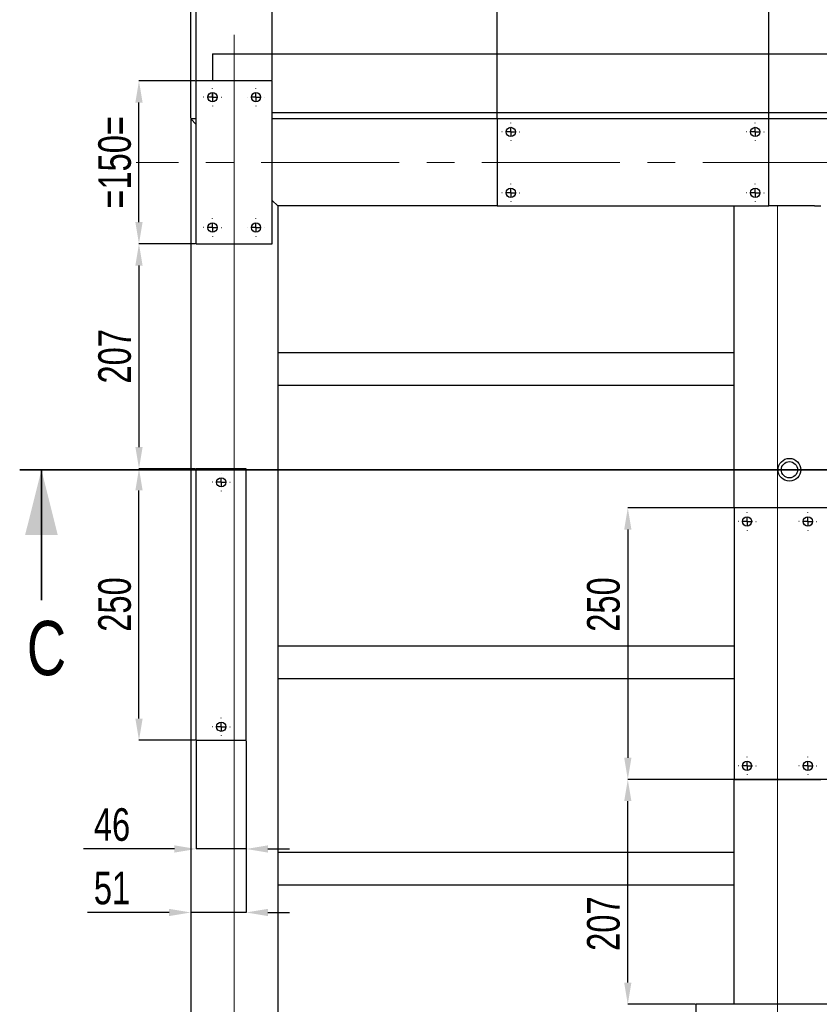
# Model space of a CAD drawing. Header units: millimetres. Extents: x 5 to 3649, y 4 to 418.
# Tile 48 of 105: x 1566 to 1639, y 274 to 365. Entities that reach past the tile are written whole.
import ezdxf

# ---------------------------------------------------------------- set-up
doc = ezdxf.new("R2010")
doc.units = ezdxf.units.MM
doc.header["$PDSIZE"] = -1
doc.linetypes.add('CENTERX2', pattern=[20.32, 12.7, -2.54, 2.54, -2.54])
for name, color, linetype in [('COTES', 1, 'Continuous'), ('TRAIT-FINS', 9, 'Continuous'), ('TRAIT-MIXTES', 3, 'CENTERX2')]:
    doc.layers.add(name, color=color, linetype=linetype)
doc.layers.add('TRAIT-FORT', color=4, linetype='Continuous', lineweight=25)
doc.styles.add('SLDTEXTSTYLE0', font='TXT', dxfattribs={"width": 0.75})
doc.dimstyles.new('SLDDIMSTYLE0', dxfattribs={"dimtxt": 3, "dimasz": 2, "dimexe": 0, "dimexo": 0.0625, "dimgap": 0.75, "dimtad": 1, "dimdec": 0, "dimlfac": 10, "dimrnd": 1e-09, "dimzin": 12, "dimdsep": 46, "dimtxsty": 'SLDTEXTSTYLE0', "dimsah": 1, "dimcen": 0.09, "dimadec": 0, "dimazin": 3, "dimtfac": 1, "dimtdec": 0, "dimtofl": 0, "dimtmove": 0, "dimatfit": 3, "dimfxl": 1, "dimfrac": 2, "dimtolj": 1, "dimtzin": 12, "dimarcsym": 0})
doc.dimstyles.new('SLDDIMSTYLE1', dxfattribs={"dimtxt": 3, "dimasz": 2, "dimexe": 0, "dimexo": 0.0625, "dimgap": 0.75, "dimtad": 1, "dimdec": 0, "dimlfac": 10, "dimrnd": 1e-09, "dimzin": 12, "dimdsep": 46, "dimtxsty": 'SLDTEXTSTYLE0', "dimsah": 1, "dimcen": 0.09, "dimadec": 0, "dimazin": 3, "dimtfac": 1, "dimtdec": 0, "dimtmove": 0, "dimatfit": 0, "dimfxl": 1, "dimfrac": 2, "dimtolj": 1, "dimtzin": 12, "dimarcsym": 0})

# ---------------------------------------------------------------- blocks, each defined once
blk = doc.blocks.new('*D2101')
at = {"layer": 'COTES', "color": 0, "lineweight": -2, "transparency": 16777216}
for p, q in [((1582.033, 359.474), (1582.033, 366.646)), ((1587.033, 366.646), (1584.033, 366.646)), ((1589.033, 359.474), (1589.033, 366.646))]:
    blk.add_line(p, q, dxfattribs=at)
at = {"layer": 'COTES', "color": 0, "transparency": 16777216}
for points in [[(1584.033, 366.979), (1584.033, 366.313), (1582.033, 366.646)], [(1587.033, 366.979), (1587.033, 366.313), (1589.033, 366.646)]]:
    blk.add_solid(points, dxfattribs=at)
at = {"layer": 'Defpoints', "color": 0, "transparency": 16777216}
for p in [(1582.033, 366.646), (1582.033, 359.411), (1589.033, 359.411)]:
    blk.add_point(p, dxfattribs=at)
at = {"layer": 'COTES', "color": 0, "transparency": 16777216, "insert": (1585.533, 370.396), "char_height": 3, "attachment_point": 2, "style": 'SLDTEXTSTYLE0'}
blk.add_mtext('\\A1;=70=', dxfattribs=at)
blk = doc.blocks.new('*D2102')
at = {"layer": 'COTES', "color": 0, "lineweight": -2, "transparency": 16777216}
for p, q in [((1609.733, 355.974), (1609.733, 366.646)), ((1632.733, 366.646), (1611.733, 366.646)), ((1634.733, 355.974), (1634.733, 366.646))]:
    blk.add_line(p, q, dxfattribs=at)
at = {"layer": 'COTES', "color": 0, "transparency": 16777216}
for points in [[(1611.733, 366.979), (1611.733, 366.313), (1609.733, 366.646)], [(1632.733, 366.979), (1632.733, 366.313), (1634.733, 366.646)]]:
    blk.add_solid(points, dxfattribs=at)
at = {"layer": 'Defpoints', "color": 0, "transparency": 16777216}
for p in [(1609.733, 366.646), (1609.733, 355.911), (1634.733, 355.911)]:
    blk.add_point(p, dxfattribs=at)
at = {"layer": 'COTES', "color": 0, "transparency": 16777216, "insert": (1622.233, 370.396), "char_height": 3, "attachment_point": 2, "style": 'SLDTEXTSTYLE0'}
blk.add_mtext('\\A1;250', dxfattribs=at)
blk = doc.blocks.new('*D2103')
at = {"layer": 'COTES', "color": 0, "lineweight": -2, "transparency": 16777216}
for p, q in [((1581.971, 344.411), (1576.765, 344.411)), ((1576.765, 342.411), (1576.765, 325.711)), ((1581.971, 323.711), (1576.765, 323.711))]:
    blk.add_line(p, q, dxfattribs=at)
at = {"layer": 'COTES', "color": 0, "transparency": 16777216}
for points in [[(1576.432, 342.411), (1577.099, 342.411), (1576.765, 344.411)], [(1576.432, 325.711), (1577.099, 325.711), (1576.765, 323.711)]]:
    blk.add_solid(points, dxfattribs=at)
at = {"layer": 'Defpoints', "color": 0, "transparency": 16777216}
for p in [(1582.033, 344.411), (1576.765, 323.711), (1582.033, 323.711)]:
    blk.add_point(p, dxfattribs=at)
at = {"layer": 'COTES', "color": 0, "transparency": 16777216, "insert": (1573.015, 334.061), "char_height": 3, "attachment_point": 2, "rotation": 90, "style": 'SLDTEXTSTYLE0'}
blk.add_mtext('\\A1;207', dxfattribs=at)
blk = doc.blocks.new('*D2104')
at = {"layer": 'COTES', "color": 0, "lineweight": -2, "transparency": 16777216}
for p, q in [((1581.971, 359.411), (1576.765, 359.411)), ((1576.765, 346.411), (1576.765, 357.411)), ((1581.971, 344.411), (1576.765, 344.411))]:
    blk.add_line(p, q, dxfattribs=at)
at = {"layer": 'COTES', "color": 0, "transparency": 16777216}
for points in [[(1576.432, 357.411), (1577.099, 357.411), (1576.765, 359.411)], [(1576.432, 346.411), (1577.099, 346.411), (1576.765, 344.411)]]:
    blk.add_solid(points, dxfattribs=at)
at = {"layer": 'Defpoints', "color": 0, "transparency": 16777216}
for p in [(1576.765, 359.411), (1582.033, 359.411), (1582.033, 344.411)]:
    blk.add_point(p, dxfattribs=at)
at = {"layer": 'COTES', "color": 0, "transparency": 16777216, "insert": (1573.015, 351.911), "char_height": 3, "attachment_point": 2, "rotation": 90, "style": 'SLDTEXTSTYLE0'}
blk.add_mtext('\\A1;=150=', dxfattribs=at)
blk = doc.blocks.new('*D2105')
at = {"layer": 'COTES', "color": 0, "lineweight": -2, "transparency": 16777216}
for p, q in [((1589.033, 359.474), (1589.033, 366.646)), ((1591.033, 366.646), (1607.733, 366.646)), ((1609.733, 355.974), (1609.733, 366.646))]:
    blk.add_line(p, q, dxfattribs=at)
at = {"layer": 'COTES', "color": 0, "transparency": 16777216}
for points in [[(1591.033, 366.979), (1591.033, 366.313), (1589.033, 366.646)], [(1607.733, 366.979), (1607.733, 366.313), (1609.733, 366.646)]]:
    blk.add_solid(points, dxfattribs=at)
at = {"layer": 'Defpoints', "color": 0, "transparency": 16777216}
for p in [(1609.733, 366.646), (1589.033, 359.411), (1609.733, 355.911)]:
    blk.add_point(p, dxfattribs=at)
at = {"layer": 'COTES', "color": 0, "transparency": 16777216, "insert": (1599.383, 370.396), "char_height": 3, "attachment_point": 2, "style": 'SLDTEXTSTYLE0'}
blk.add_mtext('\\A1;207', dxfattribs=at)
blk = doc.blocks.new('*D2109')
at = {"layer": 'COTES', "color": 0, "lineweight": -2, "transparency": 16777216}
for p, q in [((1581.533, 355.974), (1581.533, 379.557)), ((1583.533, 379.557), (1654.033, 379.557)), ((1656.033, 355.474), (1656.033, 379.557))]:
    blk.add_line(p, q, dxfattribs=at)
at = {"layer": 'COTES', "color": 0, "transparency": 16777216}
for points in [[(1583.533, 379.89), (1583.533, 379.223), (1581.533, 379.557)], [(1654.033, 379.89), (1654.033, 379.223), (1656.033, 379.557)]]:
    blk.add_solid(points, dxfattribs=at)
at = {"layer": 'Defpoints', "color": 0, "transparency": 16777216}
for p in [(1656.033, 379.557), (1581.533, 355.911), (1656.033, 355.411)]:
    blk.add_point(p, dxfattribs=at)
at = {"layer": 'COTES', "color": 0, "transparency": 16777216, "insert": (1618.783, 383.307), "char_height": 3, "attachment_point": 2, "style": 'SLDTEXTSTYLE0'}
blk.add_mtext('\\A1;745', dxfattribs=at)
blk = doc.blocks.new('*D2111')
at = {"layer": 'COTES', "color": 0, "lineweight": -2, "transparency": 16777216}
for p, q in [((1581.971, 323.711), (1576.765, 323.711)), ((1576.765, 300.711), (1576.765, 321.711)), ((1581.971, 298.711), (1576.765, 298.711))]:
    blk.add_line(p, q, dxfattribs=at)
at = {"layer": 'COTES', "color": 0, "transparency": 16777216}
for points in [[(1576.432, 321.711), (1577.099, 321.711), (1576.765, 323.711)], [(1576.432, 300.711), (1577.099, 300.711), (1576.765, 298.711)]]:
    blk.add_solid(points, dxfattribs=at)
at = {"layer": 'Defpoints', "color": 0, "transparency": 16777216}
for p in [(1576.765, 323.711), (1582.033, 323.711), (1582.033, 298.711)]:
    blk.add_point(p, dxfattribs=at)
at = {"layer": 'COTES', "color": 0, "transparency": 16777216, "insert": (1573.015, 311.211), "char_height": 3, "attachment_point": 2, "rotation": 90, "style": 'SLDTEXTSTYLE0'}
blk.add_mtext('\\A1;250', dxfattribs=at)
blk = doc.blocks.new('*D2115')
at = {"layer": 'COTES', "color": 0, "lineweight": -2, "transparency": 16777216}
for p, q in [((1725.471, 320.111), (1621.757, 320.111)), ((1621.757, 318.111), (1621.757, 297.111)), ((1725.471, 295.111), (1621.757, 295.111))]:
    blk.add_line(p, q, dxfattribs=at)
at = {"layer": 'COTES', "color": 0, "transparency": 16777216}
for points in [[(1621.423, 318.111), (1622.09, 318.111), (1621.757, 320.111)], [(1621.423, 297.111), (1622.09, 297.111), (1621.757, 295.111)]]:
    blk.add_solid(points, dxfattribs=at)
at = {"layer": 'Defpoints', "color": 0, "transparency": 16777216}
for p in [(1725.533, 320.111), (1621.757, 295.111), (1725.533, 295.111)]:
    blk.add_point(p, dxfattribs=at)
at = {"layer": 'COTES', "color": 0, "transparency": 16777216, "insert": (1618.007, 311.211), "char_height": 3, "attachment_point": 2, "rotation": 90, "style": 'SLDTEXTSTYLE0'}
blk.add_mtext('\\A1;250', dxfattribs=at)
blk = doc.blocks.new('*D2116')
at = {"layer": 'COTES', "color": 0, "lineweight": -2, "transparency": 16777216}
for p, q in [((1631.471, 295.111), (1621.757, 295.111)), ((1621.757, 276.411), (1621.757, 293.111)), ((1627.971, 274.411), (1621.757, 274.411))]:
    blk.add_line(p, q, dxfattribs=at)
at = {"layer": 'COTES', "color": 0, "transparency": 16777216}
for points in [[(1621.423, 293.111), (1622.09, 293.111), (1621.757, 295.111)], [(1621.423, 276.411), (1622.09, 276.411), (1621.757, 274.411)]]:
    blk.add_solid(points, dxfattribs=at)
at = {"layer": 'Defpoints', "color": 0, "transparency": 16777216}
for p in [(1621.757, 295.111), (1631.533, 295.111), (1628.033, 274.411)]:
    blk.add_point(p, dxfattribs=at)
at = {"layer": 'COTES', "color": 0, "transparency": 16777216, "insert": (1618.007, 281.836), "char_height": 3, "attachment_point": 2, "rotation": 90, "style": 'SLDTEXTSTYLE0'}
blk.add_mtext('\\A1;207', dxfattribs=at)
blk = doc.blocks.new('*D2136')
at = {"layer": 'COTES', "color": 0, "lineweight": -2, "transparency": 16777216}
for p, q in [((1582.033, 298.649), (1582.033, 288.71)), ((1586.633, 298.649), (1586.633, 288.71)), ((1580.033, 288.71), (1571.657, 288.71)), ((1586.633, 288.71), (1582.033, 288.71)), ((1588.633, 288.71), (1590.633, 288.71))]:
    blk.add_line(p, q, dxfattribs=at)
at = {"layer": 'COTES', "color": 0, "transparency": 16777216}
for points in [[(1580.033, 289.043), (1580.033, 288.376), (1582.033, 288.71)], [(1588.633, 289.043), (1588.633, 288.376), (1586.633, 288.71)]]:
    blk.add_solid(points, dxfattribs=at)
at = {"layer": 'Defpoints', "color": 0, "transparency": 16777216}
for p in [(1582.033, 298.711), (1586.633, 298.711), (1586.633, 288.71)]:
    blk.add_point(p, dxfattribs=at)
at = {"layer": 'COTES', "color": 0, "transparency": 16777216, "insert": (1574.282, 292.46), "char_height": 3, "attachment_point": 2, "style": 'SLDTEXTSTYLE0'}
blk.add_mtext('\\A1;46', dxfattribs=at)
blk = doc.blocks.new('*D2137')
at = {"layer": 'COTES', "color": 0, "lineweight": -2, "transparency": 16777216}
for p, q in [((1581.533, 355.849), (1581.533, 282.866)), ((1586.633, 298.649), (1586.633, 282.866)), ((1579.533, 282.866), (1572.032, 282.866)), ((1586.633, 282.866), (1581.533, 282.866)), ((1588.633, 282.866), (1590.633, 282.866))]:
    blk.add_line(p, q, dxfattribs=at)
at = {"layer": 'COTES', "color": 0, "transparency": 16777216}
for points in [[(1579.533, 283.199), (1579.533, 282.532), (1581.533, 282.866)], [(1588.633, 283.199), (1588.633, 282.532), (1586.633, 282.866)]]:
    blk.add_solid(points, dxfattribs=at)
at = {"layer": 'Defpoints', "color": 0, "transparency": 16777216}
for p in [(1581.533, 355.911), (1586.633, 298.711), (1581.533, 282.866)]:
    blk.add_point(p, dxfattribs=at)
at = {"layer": 'COTES', "color": 0, "transparency": 16777216, "insert": (1574.282, 286.616), "char_height": 3, "attachment_point": 2, "style": 'SLDTEXTSTYLE0'}
blk.add_mtext('\\A1;51', dxfattribs=at)
blk = doc.blocks.new('SW_CENTERMARKSYMBOL_240')
at = {"layer": 'TRAIT-MIXTES', "color": 0}
for p, q in [((-0.8, 0), (-0.825, 0)), ((0, 0), (-0.4, 0)), ((0, 0.8), (0, 0.825)), ((0, 0), (0, 0.4)), ((0, 0), (0, -0.4)), ((0, 0), (0.4, 0)), ((0.8, 0), (0.825, 0)), ((0, -0.8), (0, -0.825))]:
    blk.add_line(p, q, dxfattribs=at)
blk = doc.blocks.new('SW_CENTERMARKSYMBOL_241')
at = {"layer": 'TRAIT-MIXTES', "color": 0}
for p, q in [((-0.8, 0), (-0.825, 0)), ((0, 0), (-0.4, 0)), ((0, 0.8), (0, 0.825)), ((0, 0), (0, 0.4)), ((0, 0), (0, -0.4)), ((0, 0), (0.4, 0)), ((0.8, 0), (0.825, 0)), ((0, -0.8), (0, -0.825))]:
    blk.add_line(p, q, dxfattribs=at)
blk = doc.blocks.new('SW_CENTERMARKSYMBOL_254')
at = {"layer": 'TRAIT-MIXTES', "color": 0}
for p, q in [((-0.8, 0), (-0.825, 0)), ((0, 0), (-0.4, 0)), ((0, 0.8), (0, 0.825)), ((0, 0), (0, 0.4)), ((0, 0), (0, -0.4)), ((0, 0), (0.4, 0)), ((0.8, 0), (0.825, 0)), ((0, -0.8), (0, -0.825))]:
    blk.add_line(p, q, dxfattribs=at)
blk = doc.blocks.new('SW_CENTERMARKSYMBOL_255')
at = {"layer": 'TRAIT-MIXTES', "color": 0}
for p, q in [((-0.8, 0), (-0.825, 0)), ((0, 0), (-0.4, 0)), ((0, 0.8), (0, 0.825)), ((0, 0), (0, 0.4)), ((0, 0), (0, -0.4)), ((0, 0), (0.4, 0)), ((0.8, 0), (0.825, 0)), ((0, -0.8), (0, -0.825))]:
    blk.add_line(p, q, dxfattribs=at)
blk = doc.blocks.new('SW_CENTERMARKSYMBOL_256')
at = {"layer": 'TRAIT-MIXTES', "color": 0}
for p, q in [((-0.8, 0), (-0.825, 0)), ((0, 0), (-0.4, 0)), ((0, 0.8), (0, 0.825)), ((0, 0), (0, 0.4)), ((0, 0), (0, -0.4)), ((0, 0), (0.4, 0)), ((0.8, 0), (0.825, 0)), ((0, -0.8), (0, -0.825))]:
    blk.add_line(p, q, dxfattribs=at)
blk = doc.blocks.new('SW_CENTERMARKSYMBOL_257')
at = {"layer": 'TRAIT-MIXTES', "color": 0}
for p, q in [((-0.8, 0), (-0.825, 0)), ((0, 0), (-0.4, 0)), ((0, 0.8), (0, 0.825)), ((0, 0), (0, 0.4)), ((0, 0), (0, -0.4)), ((0, 0), (0.4, 0)), ((0.8, 0), (0.825, 0)), ((0, -0.8), (0, -0.825))]:
    blk.add_line(p, q, dxfattribs=at)
blk = doc.blocks.new('SW_CENTERMARKSYMBOL_268')
at = {"layer": 'TRAIT-MIXTES', "color": 0}
for p, q in [((-0.8, 0), (-0.825, 0)), ((0, 0), (-0.4, 0)), ((0, 0.8), (0, 0.825)), ((0, 0), (0, 0.4)), ((0, 0), (0, -0.4)), ((0, 0), (0.4, 0)), ((0.8, 0), (0.825, 0)), ((0, -0.8), (0, -0.825))]:
    blk.add_line(p, q, dxfattribs=at)
blk = doc.blocks.new('SW_CENTERMARKSYMBOL_269')
at = {"layer": 'TRAIT-MIXTES', "color": 0}
for p, q in [((-0.8, 0), (-0.825, 0)), ((0, 0), (-0.4, 0)), ((0, 0.8), (0, 0.825)), ((0, 0), (0, 0.4)), ((0, 0), (0, -0.4)), ((0, 0), (0.4, 0)), ((0.8, 0), (0.825, 0)), ((0, -0.8), (0, -0.825))]:
    blk.add_line(p, q, dxfattribs=at)
blk = doc.blocks.new('SW_CENTERMARKSYMBOL_270')
at = {"layer": 'TRAIT-MIXTES', "color": 0}
for p, q in [((-0.8, 0), (-0.825, 0)), ((0, 0), (-0.4, 0)), ((0, 0.8), (0, 0.825)), ((0, 0), (0, 0.4)), ((0, 0), (0, -0.4)), ((0, 0), (0.4, 0)), ((0.8, 0), (0.825, 0)), ((0, -0.8), (0, -0.825))]:
    blk.add_line(p, q, dxfattribs=at)
blk = doc.blocks.new('SW_CENTERMARKSYMBOL_271')
at = {"layer": 'TRAIT-MIXTES', "color": 0}
for p, q in [((-0.8, 0), (-0.825, 0)), ((0, 0), (-0.4, 0)), ((0, 0.8), (0, 0.825)), ((0, 0), (0, 0.4)), ((0, 0), (0, -0.4)), ((0, 0), (0.4, 0)), ((0.8, 0), (0.825, 0)), ((0, -0.8), (0, -0.825))]:
    blk.add_line(p, q, dxfattribs=at)
blk = doc.blocks.new('SW_CENTERMARKSYMBOL_302')
at = {"layer": 'TRAIT-MIXTES', "color": 0}
for p, q in [((-0.8, 0), (-0.825, 0)), ((0, 0), (-0.4, 0)), ((0, 0.8), (0, 0.825)), ((0, 0), (0, 0.4)), ((0, 0), (0, -0.4)), ((0, 0), (0.4, 0)), ((0.8, 0), (0.825, 0)), ((0, -0.8), (0, -0.825))]:
    blk.add_line(p, q, dxfattribs=at)
blk = doc.blocks.new('SW_CENTERMARKSYMBOL_303')
at = {"layer": 'TRAIT-MIXTES', "color": 0}
for p, q in [((-0.8, 0), (-0.825, 0)), ((0, 0), (-0.4, 0)), ((0, 0.8), (0, 0.825)), ((0, 0), (0, 0.4)), ((0, 0), (0, -0.4)), ((0, 0), (0.4, 0)), ((0.8, 0), (0.825, 0)), ((0, -0.8), (0, -0.825))]:
    blk.add_line(p, q, dxfattribs=at)
blk = doc.blocks.new('SW_CENTERMARKSYMBOL_304')
at = {"layer": 'TRAIT-MIXTES', "color": 0}
for p, q in [((-0.8, 0), (-0.825, 0)), ((0, 0), (-0.4, 0)), ((0, 0.8), (0, 0.825)), ((0, 0), (0, 0.4)), ((0, 0), (0, -0.4)), ((0, 0), (0.4, 0)), ((0.8, 0), (0.825, 0)), ((0, -0.8), (0, -0.825))]:
    blk.add_line(p, q, dxfattribs=at)
blk = doc.blocks.new('SW_CENTERMARKSYMBOL_305')
at = {"layer": 'TRAIT-MIXTES', "color": 0}
for p, q in [((-0.8, 0), (-0.825, 0)), ((0, 0), (-0.4, 0)), ((0, 0.8), (0, 0.825)), ((0, 0), (0, 0.4)), ((0, 0), (0, -0.4)), ((0, 0), (0.4, 0)), ((0.8, 0), (0.825, 0)), ((0, -0.8), (0, -0.825))]:
    blk.add_line(p, q, dxfattribs=at)

msp = doc.modelspace()

# ---------------------------------------------------------------- linework, layer by layer
at = {"lineweight": 35}
for p, q in [((1795.945508, 323.611167), (1565.785403, 323.611167)), ((1567.785403, 311.611167), (1567.785403, 323.611167))]:
    msp.add_line(p, q, dxfattribs=at)
msp.add_solid([(1567.785403, 323.611167), (1566.285403, 317.611167), (1569.285403, 317.611167)], dxfattribs=at)
at = {"layer": 'TRAIT-FINS', "lineweight": 18}
for p, q in [((1585.533451, 363.644592), (1585.533451, 205.614219)), ((1635.533451, 257.139397), (1635.533451, 347.911435))]:
    msp.add_line(p, q, dxfattribs=at)
at = {"layer": 'TRAIT-FORT', "lineweight": 25}
for p, q in [((1583.533451, 361.911435), (1654.533451, 361.911435)), ((1583.533451, 361.911435), (1583.533451, 361.511435)), ((1583.533451, 361.511435), (1583.533451, 359.411435)), ((1589.033451, 359.411435), (1582.033451, 359.411435)), ((1582.033451, 344.411435), (1582.033451, 359.411435)), ((1589.033451, 344.411435), (1589.033451, 359.411435)), ((1583.533451, 358.336435), (1583.533451, 357.486435)), ((1589.033451, 356.511435), (1654.533451, 356.511435)), ((1581.533451, 355.911435), (1581.533451, 206.911435)), ((1581.533451, 355.911435), (1582.033451, 355.411435)), ((1582.033451, 355.911435), (1581.533451, 355.911435)), ((1582.033451, 355.411435), (1581.533451, 355.911435)), ((1609.733451, 355.911435), (1589.033451, 355.911435)), ((1634.733451, 355.911435), (1609.733451, 355.911435)), ((1609.733451, 355.911435), (1609.733451, 347.911435)), ((1779.533451, 355.911435), (1634.733451, 355.911435)), ((1634.733451, 347.911435), (1634.733451, 355.911435)), ((1589.033451, 348.411435), (1589.533451, 347.911435)), ((1589.533451, 347.911435), (1589.033451, 348.411435)), ((1589.533451, 347.911435), (1589.533451, 270.911435)), ((1609.733451, 347.911435), (1589.533451, 347.911435)), ((1609.733451, 347.911435), (1634.733451, 347.911435)), ((1631.533451, 320.111435), (1631.533451, 347.911435)), ((1638.933451, 347.911435), (1634.733451, 347.911435)), ((1638.933451, 347.911435), (1639.533451, 347.911435)), ((1582.033451, 344.411435), (1589.033451, 344.411435)), ((1589.533451, 334.411435), (1631.533451, 334.411435)), ((1589.533451, 331.411435), (1631.533451, 331.411435)), ((1582.033451, 298.711435), (1582.033451, 323.711435)), ((1586.633451, 323.711435), (1582.033451, 323.711435)), ((1586.633451, 298.711435), (1586.633451, 323.711435)), ((1631.533451, 320.111435), (1631.533451, 295.111435)), ((1639.533451, 320.111435), (1631.533451, 320.111435)), ((1589.533451, 307.411435), (1631.533451, 307.411435)), ((1589.533451, 304.411435), (1631.533451, 304.411435)), ((1582.033451, 298.711435), (1586.633451, 298.711435)), ((1631.533451, 274.411435), (1631.533451, 295.111435)), ((1631.533451, 295.111435), (1639.533451, 295.111435)), ((1589.533451, 288.411435), (1631.533451, 288.411435)), ((1589.533451, 285.411435), (1631.533451, 285.411435)), ((1643.033451, 274.411435), (1628.033451, 274.411435)), ((1628.033451, 274.411435), (1628.033451, 259.411435))]:
    msp.add_line(p, q, dxfattribs=at)
for centre, radius in [((1583.533451, 357.911435), 0.425), ((1587.533451, 357.911435), 0.425), ((1610.983451, 354.711435), 0.425), ((1633.483451, 354.711435), 0.425), ((1610.983451, 349.111435), 0.425), ((1633.483451, 349.111435), 0.425), ((1583.533451, 345.911435), 0.425), ((1587.533451, 345.911435), 0.425), ((1636.633477, 323.611167), 1.05), ((1636.633477, 323.611167), 0.75), ((1584.333451, 322.461435), 0.425), ((1632.733451, 318.861435), 0.425), ((1638.333451, 318.861435), 0.425), ((1584.333451, 299.961435), 0.425), ((1632.733451, 296.361435), 0.425), ((1638.333451, 296.361435), 0.425)]:
    msp.add_circle(centre, radius, dxfattribs=at)
at = {"layer": 'TRAIT-MIXTES', "lineweight": 18}
msp.add_line((1783.591354, 351.911435), (1576.495563, 351.911435), dxfattribs=at)

# ---------------------------------------------------------------- block references
at = {"layer": 'TRAIT-MIXTES'}
for name, p in [('SW_CENTERMARKSYMBOL_255', (1583.533451, 357.911435)), ('SW_CENTERMARKSYMBOL_256', (1587.533451, 357.911435)), ('SW_CENTERMARKSYMBOL_305', (1610.983451, 354.711435)), ('SW_CENTERMARKSYMBOL_303', (1633.483451, 354.711435)), ('SW_CENTERMARKSYMBOL_304', (1610.983451, 349.111435)), ('SW_CENTERMARKSYMBOL_302', (1633.483451, 349.111435)), ('SW_CENTERMARKSYMBOL_254', (1583.533451, 345.911435)), ('SW_CENTERMARKSYMBOL_257', (1587.533451, 345.911435)), ('SW_CENTERMARKSYMBOL_241', (1584.333451, 322.461435)), ('SW_CENTERMARKSYMBOL_271', (1632.733451, 318.861435)), ('SW_CENTERMARKSYMBOL_270', (1638.333451, 318.861435)), ('SW_CENTERMARKSYMBOL_240', (1584.333451, 299.961435)), ('SW_CENTERMARKSYMBOL_269', (1632.733451, 296.361435)), ('SW_CENTERMARKSYMBOL_268', (1638.333451, 296.361435))]:
    msp.add_blockref(name, p, dxfattribs=at)

# ---------------------------------------------------------------- texts
at = {"insert": (1566.441882, 309.703704), "char_height": 5, "attachment_point": 1, "style": 'SLDTEXTSTYLE0'}
msp.add_mtext('C', dxfattribs=at)

# ---------------------------------------------------------------- dimensions: what is measured, and where the dimension line sits
at = {"layer": 'COTES'}
for base, p1, p2, dimstyle, picture, middle in [((1656.033451, 379.556576), (1581.533451, 355.911435), (1656.033451, 355.411435), 'SLDDIMSTYLE0', '*D2109', (1618.783451, 379.556576)), ((1609.733451, 366.646091), (1589.033451, 359.411435), (1609.733451, 355.911435), 'SLDDIMSTYLE0', '*D2105', (1599.383451, 366.646091)), ((1609.733451, 366.646091), (1634.733451, 355.911435), (1609.733451, 355.911435), 'SLDDIMSTYLE0', '*D2102', (1622.233451, 366.646091)), ((1581.533451, 282.86582), (1586.633451, 298.711435), (1581.533451, 355.911435), 'SLDDIMSTYLE1', '*D2137', (1574.282471, 282.86582)), ((1586.633451, 288.709793), (1582.033451, 298.711435), (1586.633451, 298.711435), 'SLDDIMSTYLE1', '*D2136', (1574.282471, 288.709793))]:
    dim = msp.add_linear_dim(base=base, p1=p1, p2=p2, dimstyle=dimstyle, dxfattribs=at)
    dim.commit()
    dim.dimension.update_dxf_attribs({"geometry": picture, "text_midpoint": middle, "dimtype": 160})
dim = msp.add_linear_dim(base=(1582.033451, 366.646091), p1=(1589.033451, 359.411435), p2=(1582.033451, 359.411435), text='=<>=', dimstyle='SLDDIMSTYLE1', dxfattribs=at)
dim.commit()
dim.dimension.update_dxf_attribs({"geometry": '*D2101', "text_midpoint": (1585.533451, 366.646091), "dimtype": 160})
dim = msp.add_linear_dim(base=(1576.765181, 359.411435), p1=(1582.033451, 344.411435), p2=(1582.033451, 359.411435), angle=90, text='=<>=', dimstyle='SLDDIMSTYLE0', dxfattribs=at)
dim.commit()
dim.dimension.update_dxf_attribs({"geometry": '*D2104', "text_midpoint": (1576.765181, 351.911435), "dimtype": 160})
for base, p1, p2, picture, middle in [((1576.765181, 323.711435), (1582.033451, 344.411435), (1582.033451, 323.711435), '*D2103', (1576.765181, 334.061435)), ((1576.765181, 323.711435), (1582.033451, 298.711435), (1582.033451, 323.711435), '*D2111', (1576.765181, 311.211435)), ((1621.756719, 295.111435), (1725.533451, 320.111435), (1725.533451, 295.111435), '*D2115', (1621.756719, 311.211435)), ((1621.756719, 295.111435), (1628.033451, 274.411435), (1631.533451, 295.111435), '*D2116', (1621.756719, 281.836294))]:
    dim = msp.add_linear_dim(base=base, p1=p1, p2=p2, angle=90, dimstyle='SLDDIMSTYLE0', dxfattribs=at)
    dim.commit()
    dim.dimension.update_dxf_attribs({"geometry": picture, "text_midpoint": middle, "dimtype": 160})

doc.saveas('drawing.dxf')
